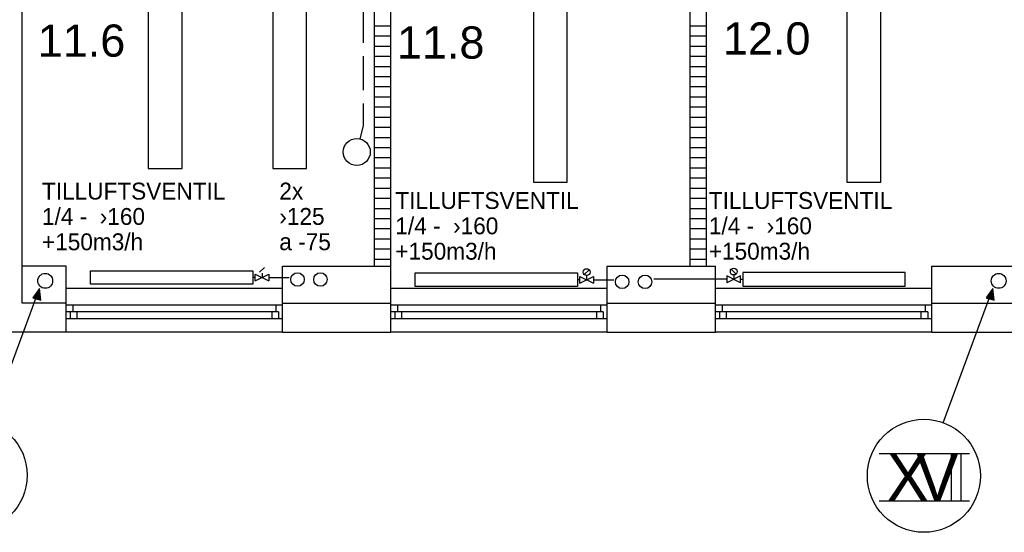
# Model space of a CAD drawing. Header units: millimetres. Extents: x 0 to 83130, y 0 to 53088.
# Tile 2 of 105: x 12462 to 19741, y 4804 to 8595. Entities that reach past the tile are written whole.
import ezdxf

# ---------------------------------------------------------------- set-up
doc = ezdxf.new("R2010")
doc.units = ezdxf.units.MM
doc.header["$LTSCALE"] = 50
doc.header["$MEASUREMENT"] = 0
doc.linetypes.add('V-SPV', pattern=[7, 5, -1, 0, -1])
doc.linetypes.add('V-V', pattern=[2, 1, 1])
doc.layers.get('0').update_dxf_attribs({"linetype": 'CONTINUOUS'})
for name, color, linetype in [('20604A200D001$0$832 Rominfo', 7, 'CONTINUOUS'), ('20604A200D001$0$A12-HEL1', 251, 'CONTINUOUS'), ('20604A200D001$0$A12-HEL3', 251, 'CONTINUOUS'), ('20604A200D001$0$A12-HEL4', 251, 'CONTINUOUS'), ('20604A200D001$0$A23-HEL1', 251, 'CONTINUOUS'), ('20604A200D001$0$A24-HEL2', 251, 'CONTINUOUS'), ('20604A200D001$0$A24-SKR1', 251, 'CONTINUOUS'), ('V071-', 1, 'CONTINUOUS'), ('V090-', 2, 'CONTINUOUS'), ('V091', 1, 'CONTINUOUS'), ('V100-', 6, 'CONTINUOUS'), ('V110', 1, 'CONTINUOUS'), ('xref', 7, 'CONTINUOUS')]:
    doc.layers.add(name, color=color, linetype=linetype)
doc.styles.add('20604A200D001$0$Arial', font='arial.ttf', dxfattribs={"height": 238.125})
doc.styles.add('FISO', font='fiso')

# ---------------------------------------------------------------- blocks, each defined once
blk = doc.blocks.new('VUN')
at = {"color": 0}
blk.add_circle((0, 0), 0.5, dxfattribs=at)
blk = doc.blocks.new('BC')
at = {"color": 0}
blk.add_circle((0, 0), 0.5, dxfattribs=at)
blk = doc.blocks.new('20604A200D001')
at = {"layer": '20604A200D001$0$A12-HEL1', "color": 7}
for points in [[(28275, 4278), (29875, 4278)], [(30675, 4278), (32275, 4278)], [(33075, 4278), (34675, 4278)], [(29875, 3953), (28275, 3953)], [(32275, 3953), (30675, 3953)], [(34675, 3953), (33075, 3953)]]:
    blk.add_lwpolyline(points, dxfattribs=at)
at = {"layer": '20604A200D001$0$A12-HEL3', "color": 7}
for points in [[(28275, 4443), (27949.5, 4443)], [(28275, 4168), (28275, 4443)], [(29875, 4443), (30675, 4443)], [(29875, 4168), (29875, 4443)], [(30675, 4168), (30675, 4443)], [(32275, 4443), (33075, 4443)], [(32275, 4168), (32275, 4443)], [(33075, 4168), (33075, 4443)], [(34675, 4443), (35475, 4443)], [(34675, 4168), (34675, 4443)]]:
    blk.add_lwpolyline(points, dxfattribs=at)
at = {"layer": '20604A200D001$0$A12-HEL4', "color": 7}
for points in [[(27949.5, 4168), (27949.5, 10208)], [(28275, 4168), (27949.5, 4168)], [(28275, 3953), (28275, 4168)], [(29875, 4168), (30675, 4168)], [(29875, 3953), (29875, 4168)], [(30675, 3953), (30675, 4168)], [(32275, 4168), (33075, 4168)], [(32275, 3953), (32275, 4168)], [(33075, 3953), (33075, 4168)], [(34675, 4168), (35475, 4168)], [(34675, 3953), (34675, 4168)], [(28275, 3953), (27474.5, 3953)], [(29875, 3953), (30675, 3953)], [(32275, 3953), (33075, 3953)], [(34675, 3953), (35475, 3953)]]:
    blk.add_lwpolyline(points, dxfattribs=at)
at = {"layer": '20604A200D001$0$A23-HEL1', "color": 7}
for points in [[(29875, 4153), (28275, 4153)], [(28325, 4153), (28325, 4103)], [(29825, 4153), (29825, 4103)], [(32275, 4153), (30675, 4153)], [(30725, 4153), (30725, 4103)], [(32225, 4153), (32225, 4103)], [(34675, 4153), (33075, 4153)], [(33125, 4153), (33125, 4103)], [(34625, 4153), (34625, 4103)], [(29845, 4103), (28275, 4103)], [(28305, 4103), (28305, 4053)], [(28355, 4103), (28355, 4053)], [(29795, 4103), (29795, 4053)], [(29845, 4103), (29845, 4053)], [(32245, 4103), (30675, 4103)], [(30705, 4103), (30705, 4053)], [(30755, 4103), (30755, 4053)], [(32195, 4103), (32195, 4053)], [(32245, 4103), (32245, 4053)], [(34645, 4103), (33075, 4103)], [(33105, 4103), (33105, 4053)], [(33155, 4103), (33155, 4053)], [(34595, 4103), (34595, 4053)], [(34645, 4103), (34645, 4053)], [(29875, 4053), (28275, 4053)], [(32275, 4053), (30675, 4053)], [(34675, 4053), (33075, 4053)]]:
    blk.add_lwpolyline(points, dxfattribs=at)
at = {"layer": '20604A200D001$0$A24-HEL2', "color": 7}
for points in [[(30555, 4443), (30555, 9747.2)], [(32887, 9709.8), (32887, 4443)], [(33007, 9713.5), (33007, 4443)], [(30675, 4443), (30675, 9631.8)]]:
    blk.add_lwpolyline(points, dxfattribs=at)
at = {"layer": '20604A200D001$0$A24-SKR1', "color": 7}
for points in [[(30555, 6219.4), (30675, 6219.4)], [(32887, 6219.4), (33007, 6219.4)], [(30555, 6144.4), (30675, 6144.4)], [(32887, 6144.4), (33007, 6144.4)], [(30555, 6069.4), (30675, 6069.4)], [(32887, 6069.4), (33007, 6069.4)], [(30555, 5994.4), (30675, 5994.4)], [(32887, 5994.4), (33007, 5994.4)], [(30555, 5919.4), (30675, 5919.4)], [(32887, 5919.4), (33007, 5919.4)], [(30555, 5844.4), (30675, 5844.4)], [(32887, 5844.4), (33007, 5844.4)], [(30555, 5769.4), (30675, 5769.4)], [(32887, 5769.4), (33007, 5769.4)], [(30555, 5694.4), (30675, 5694.4)], [(32887, 5694.4), (33007, 5694.4)], [(30555, 5619.4), (30675, 5619.4)], [(32887, 5619.4), (33007, 5619.4)], [(30555, 5544.4), (30675, 5544.4)], [(32887, 5544.4), (33007, 5544.4)], [(30555, 5469.4), (30675, 5469.4)], [(32887, 5469.4), (33007, 5469.4)], [(30555, 5394.4), (30675, 5394.4)], [(32887, 5394.4), (33007, 5394.4)], [(30555, 5319.4), (30675, 5319.4)], [(32887, 5319.4), (33007, 5319.4)], [(30555, 5244.4), (30675, 5244.4)], [(32887, 5244.4), (33007, 5244.4)], [(30555, 5169.4), (30675, 5169.4)], [(32887, 5169.4), (33007, 5169.4)], [(30555, 5094.4), (30675, 5094.4)], [(32887, 5094.4), (33007, 5094.4)], [(30555, 5019.4), (30675, 5019.4)], [(32887, 5019.4), (33007, 5019.4)], [(30555, 4944.4), (30675, 4944.4)], [(32887, 4944.4), (33007, 4944.4)], [(30555, 4869.4), (30675, 4869.4)], [(32887, 4869.4), (33007, 4869.4)], [(30555, 4794.4), (30675, 4794.4)], [(32887, 4794.4), (33007, 4794.4)], [(30555, 4719.4), (30675, 4719.4)], [(32887, 4719.4), (33007, 4719.4)], [(30555, 4644.4), (30675, 4644.4)], [(32887, 4644.4), (33007, 4644.4)], [(30555, 4569.4), (30675, 4569.4)], [(32887, 4569.4), (33007, 4569.4)], [(30555, 4494.4), (30675, 4494.4)], [(32887, 4494.4), (33007, 4494.4)]]:
    blk.add_lwpolyline(points, dxfattribs=at)
at = {"layer": '20604A200D001$0$832 Rominfo', "color": 7, "style": '20604A200D001$0$Arial'}
for s, p in [('11.6', (28064.8, 5990.7)), ('11.8', (30720.1, 5976.7)), ('12.0', (33130.5, 6006.7))]:
    blk.add_text(s, height=238.12, dxfattribs=at).set_placement(p)

msp = doc.modelspace()

# ---------------------------------------------------------------- linework, layer by layer
at = {"layer": 'V090-', "linetype": 'V-SPV'}
for p, q in [((15000.8, 17077.47), (15000.8, 7810.67)), ((15000.8, 7810.67), (14977.5, 7713.92))]:
    msp.add_line(p, q, dxfattribs=at)
at = {"layer": 'V091'}
for p, q in [((12241.55, 5614.91), (12607.71, 6606.72)), ((12607.71, 6606.72), (12558.78, 6538.19)), ((12617.5, 6521.87), (12607.71, 6606.72)), ((19290.61, 5614.91), (19656.78, 6606.72)), ((19656.78, 6606.72), (19607.85, 6538.19)), ((19666.57, 6521.87), (19656.78, 6606.72)), ((12558.78, 6538.19), (12617.5, 6521.87)), ((19607.85, 6538.19), (19666.57, 6521.87))]:
    msp.add_line(p, q, dxfattribs=at)
at = {"layer": 'V091', "color": 3}
for p, q in [((18816.42, 5386.91), (19485.09, 5386.91)), ((19347.39, 5386.91), (19347.39, 5036.47)), ((19421, 5386.91), (19421, 5036.47)), ((18816.42, 5036.47), (19485.09, 5036.47))]:
    msp.add_line(p, q, dxfattribs=at)
at = {"layer": 'V091', "color": 1}
for centre in [(12099.05, 5225.76), (19146.87, 5222.39)]:
    msp.add_circle(centre, 418.02, dxfattribs=at)
at = {"layer": 'V091'}
for points in [[(12558.78, 6538.19), (12617.5, 6521.87), (12607.71, 6606.72)], [(19607.85, 6538.19), (19666.57, 6521.87), (19656.78, 6606.72)]]:
    msp.add_solid(points, dxfattribs=at)
at = {"layer": 'V100-', "color": 1}
for p, q in [((14203.52, 6663.9), (14303.52, 6713.9)), ((14203.52, 6713.9), (14303.52, 6663.9)), ((14203.52, 6663.9), (14203.52, 6713.9)), ((14235.84, 6728.08), (14271.19, 6763.44)), ((14253.52, 6720.76), (14253.52, 6688.9)), ((14303.52, 6713.9), (14303.52, 6663.9)), ((16635.84, 6711.18), (16671.19, 6746.53)), ((16653.52, 6703.86), (16653.52, 6672)), ((17690.97, 6700.32), (17690.97, 6650.32)), ((17790.97, 6700.32), (17690.97, 6650.32)), ((17790.97, 6650.32), (17690.97, 6700.32)), ((17758.65, 6714.5), (17723.3, 6749.86)), ((17740.97, 6707.18), (17740.97, 6675.32)), ((17790.97, 6650.32), (17790.97, 6700.32)), ((16603.52, 6647), (16703.52, 6697)), ((16603.52, 6697), (16703.52, 6647)), ((16603.52, 6647), (16603.52, 6697)), ((16703.52, 6697), (16703.52, 6647))]:
    msp.add_line(p, q, dxfattribs=at)
at = {"layer": 'V100-', "linetype": 'V-V'}
for p, q in [((14203.52, 6688.9), (14185.75, 6688.9)), ((14303.52, 6688.9), (14454.58, 6688.9)), ((16603.52, 6672), (16585.75, 6672)), ((16703.52, 6672), (16854.58, 6672)), ((17690.97, 6675.32), (17150.74, 6675.32)), ((17790.97, 6675.32), (17808.74, 6675.32))]:
    msp.add_line(p, q, dxfattribs=at)
at = {"layer": 'V100-', "color": 1}
for points in [[(14185.75, 6738.9), (14185.75, 6638.9), (12985.75, 6638.9), (12985.75, 6738.9)], [(16585.75, 6722), (16585.75, 6622), (15385.75, 6622), (15385.75, 6722)], [(17808.74, 6725.32), (17808.74, 6625.32), (19008.74, 6625.32), (19008.74, 6725.32)]]:
    msp.add_lwpolyline(points, close=True, dxfattribs=at)
for centre in [(16653.52, 6728.86), (17740.97, 6732.18)]:
    msp.add_circle(centre, 25, dxfattribs=at)
at = {"layer": 'V110'}
for p, q in [((16260.14, 10393.7), (16260.14, 7393.7)), ((16510.14, 7393.7), (16510.14, 10393.7)), ((18578, 10393.7), (18578, 7393.7)), ((18828, 7393.7), (18828, 10393.7)), ((16260.14, 7393.7), (16510.14, 7393.7)), ((18578, 7393.7), (18828, 7393.7))]:
    msp.add_line(p, q, dxfattribs=at)
for points in [[(13412.58, 9493.7), (13412.58, 7493.7), (13662.58, 7493.7), (13662.58, 9493.7)], [(14332.73, 9493.7), (14332.73, 7493.7), (14582.73, 7493.7), (14582.73, 9493.7)]]:
    msp.add_lwpolyline(points, close=True, dxfattribs=at)

# ---------------------------------------------------------------- block references
at = {"layer": 'V090-', "color": 1, "xscale": 200, "yscale": 200, "zscale": 200}
msp.add_blockref('BC', (14954.08, 7616.7), dxfattribs=at)
at = {"layer": 'V090-', "color": 1, "xscale": 110, "yscale": 110, "zscale": 110, "rotation": 270}
for p in [(12650.71, 6663.94), (19699.78, 6663.94)]:
    msp.add_blockref('VUN', p, dxfattribs=at)
at = {"layer": 'V100-', "color": 1, "xscale": 100, "yscale": 100, "zscale": 100, "rotation": 270}
for p in [(14516.11, 6673.86), (14685.41, 6673.86), (16916.11, 6656.95), (17085.41, 6656.95)]:
    msp.add_blockref('VUN', p, dxfattribs=at)
at = {"layer": 'xref'}
msp.add_blockref('20604A200D001', (-15469.5, 2330.58), dxfattribs=at)

# ---------------------------------------------------------------- texts
at = {"layer": 'V071-', "color": 1, "style": 'FISO'}
for s, p in [('TILLUFTSVENTIL', (12626.73, 7264.98)), ('2x', (14381.46, 7265.35)), ('TILLUFTSVENTIL', (15239.13, 7195.63)), ('TILLUFTSVENTIL', (17556.98, 7195.63)), ('1/4 -  ›160', (12626.73, 7077.48)), ('›125', (14381.46, 7077.85)), ('1/4 -  ›160', (15239.13, 7008.13)), ('1/4 -  ›160', (17556.98, 7008.13)), ('+150m3/h', (12626.73, 6889.98)), ('a -75', (14381.46, 6890.35)), ('+150m3/h', (15239.13, 6820.63)), ('+150m3/h', (17556.98, 6820.63))]:
    msp.add_text(s, height=125, dxfattribs=at).set_placement(p)
at = {"layer": 'V091', "color": 3, "style": 'FISO'}
for s, p in [('X', (18871.78, 5036.93)), ('V', (19090.32, 5036.93))]:
    msp.add_text(s, height=350, dxfattribs=at).set_placement(p)

doc.saveas('drawing.dxf')
